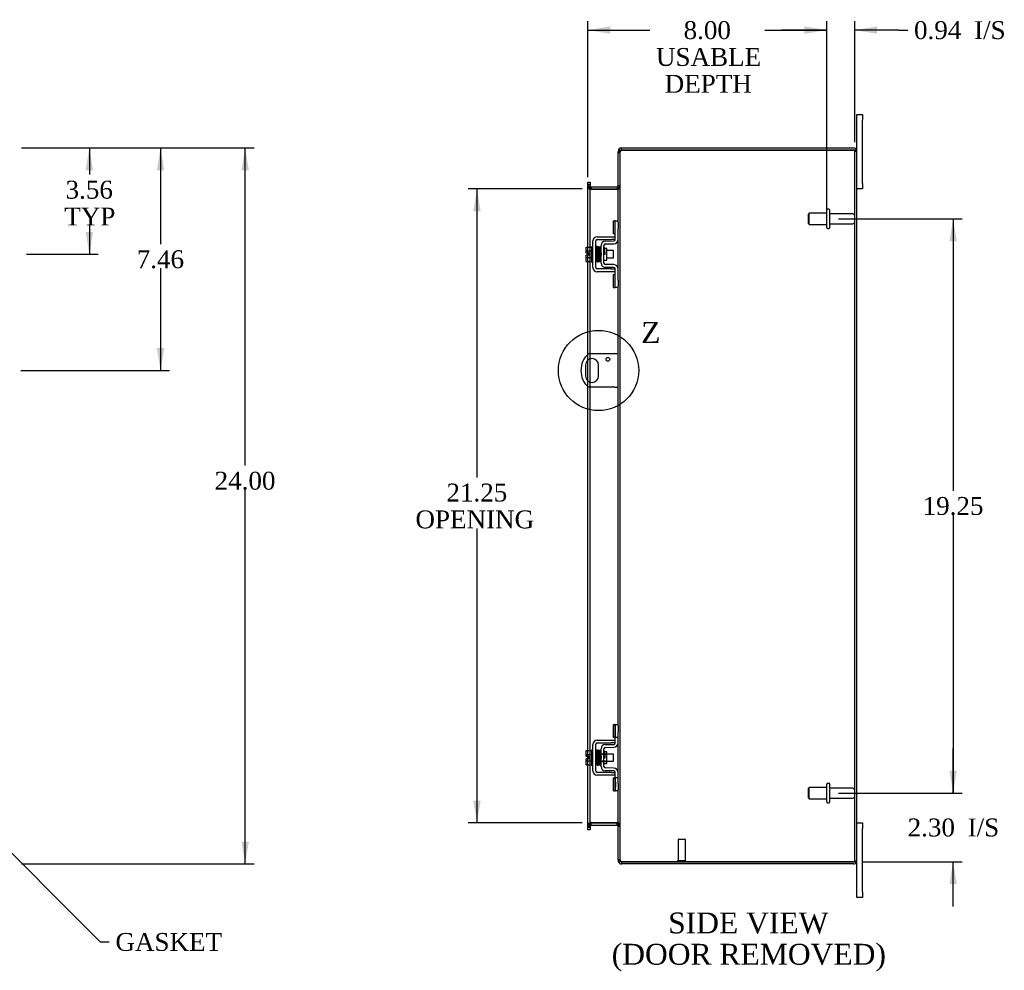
# Model space of a CAD drawing. Header units: inches. Extents: x 7 to 147, y 8 to 98.
# Tile 5 of 8: x 52 to 85, y 36 to 68. Entities that reach past the tile are written whole.
import ezdxf
from ezdxf.enums import TextEntityAlignment as Align
from ezdxf.lldxf.tags import DXFTag

# ---------------------------------------------------------------- set-up
doc = ezdxf.new("R2010")
doc.units = ezdxf.units.IN
doc.header["$MEASUREMENT"] = 0
doc.layers.get('0').update_dxf_attribs({"linetype": 'CONTINUOUS'})
for name, color, linetype in [('COM40153-1', 7, 'CONTINUOUS'), ('COM42667', 7, 'CONTINUOUS'), ('COM42780', 7, 'CONTINUOUS'), ('COM48475', 7, 'CONTINUOUS'), ('DEFAULT', 7, 'CONTINUOUS'), ('FET07710', 7, 'CONTINUOUS'), ('SCC19011', 7, 'CONTINUOUS'), ('SPR20265', 7, 'CONTINUOUS'), ('STD21878', 7, 'CONTINUOUS'), ('STD26094', 7, 'CONTINUOUS'), ('WAF25035', 7, 'CONTINUOUS')]:
    doc.layers.add(name, color=color, linetype=linetype)
doc.styles.add('SEACAD_TIMES_NEW_ROMAN', font='times.ttf')
tags = doc.linetypes.add('CENTER2', pattern=[1.125, 0.75, -0.125, 0.125, -0.125]).pattern_tags.tags
tags[10:11] = [DXFTag(74, 4), DXFTag(75, 0), DXFTag(340, '0'), DXFTag(46, 0.0), DXFTag(50, 0.0), DXFTag(44, 0.0), DXFTag(45, 0.0)]
tags[8:9] = [DXFTag(74, 4), DXFTag(75, 0), DXFTag(340, '0'), DXFTag(46, 0.0), DXFTag(50, 0.0), DXFTag(44, 0.0), DXFTag(45, 0.0)]
tags[6:7] = [DXFTag(74, 4), DXFTag(75, 0), DXFTag(340, '0'), DXFTag(46, 0.0), DXFTag(50, 0.0), DXFTag(44, 0.0), DXFTag(45, 0.0)]
tags[4:5] = [DXFTag(74, 4), DXFTag(75, 0), DXFTag(340, '0'), DXFTag(46, 0.0), DXFTag(50, 0.0), DXFTag(44, 0.0), DXFTag(45, 0.0)]

# ---------------------------------------------------------------- blocks, each defined once
blk = doc.blocks.new('SEANNOT_GROUP3')
at = {"layer": 'DEFAULT', "linetype": 'Continuous'}
blk.add_hatch(color=136, dxfattribs=at).paths.add_polyline_path([(51.607, 40.721), (50.988, 41.163), (51.43, 40.544)])
at = {"layer": 'DEFAULT', "color": 136, "linetype": 'Continuous'}
blk.add_line((55.077, 37.074), (55.377, 37.074), dxfattribs=at)
blk.add_lwpolyline([(55.077, 37.074), (50.988, 41.163)], dxfattribs=at)
at = {"layer": 'DEFAULT', "color": 136, "linetype": 'Continuous', "style": 'SEACAD_TIMES_NEW_ROMAN'}
blk.add_text('GASKET', height=0.6, dxfattribs=at).set_placement((55.587, 37.374), align=Align.TOP_LEFT)
blk = doc.blocks.new('GDIMGGROUP1')
at = {"layer": 'DEFAULT', "linetype": 'Continuous'}
for points in [[(60.061, 62.939), (59.936, 63.689), (59.811, 62.939)], [(60.061, 40.439), (59.811, 40.439), (59.936, 39.689)]]:
    blk.add_hatch(color=136, dxfattribs=at).paths.add_polyline_path(points)
at = {"layer": 'DEFAULT', "color": 136, "linetype": 'Continuous'}
for p, q in [((52.44, 63.689), (60.236, 63.689)), ((59.936, 53.045), (59.936, 63.689)), ((59.936, 39.689), (59.936, 52.235)), ((52.44, 39.689), (60.236, 39.689))]:
    blk.add_line(p, q, dxfattribs=at)
at = {"layer": 'DEFAULT', "color": 136, "linetype": 'Continuous', "style": 'SEACAD_TIMES_NEW_ROMAN'}
blk.add_text('24.00', height=0.6, dxfattribs=at).set_placement((58.912, 52.835), align=Align.TOP_LEFT)
blk = doc.blocks.new('GDIMGGROUP9')
at = {"layer": 'DEFAULT', "linetype": 'Continuous'}
for points in [[(83.791, 42.814), (83.541, 42.814), (83.666, 42.064)], [(83.791, 39.011), (83.666, 39.761), (83.541, 39.011)]]:
    blk.add_hatch(color=136, dxfattribs=at).paths.add_polyline_path(points)
at = {"layer": 'DEFAULT', "color": 136, "linetype": 'Continuous'}
for p, q in [((83.666, 42.064), (83.666, 43.564)), ((79.829, 42.064), (83.966, 42.064)), ((80.63, 39.761), (83.966, 39.761)), ((83.666, 38.261), (83.666, 39.761))]:
    blk.add_line(p, q, dxfattribs=at)
at = {"layer": 'DEFAULT', "color": 136, "linetype": 'Continuous', "style": 'SEACAD_TIMES_NEW_ROMAN'}
for s, p in [('I/S', (84.153, 41.212)), ('2.30', (82.141, 41.212))]:
    blk.add_text(s, height=0.6, dxfattribs=at).set_placement(p, align=Align.TOP_LEFT)
blk = doc.blocks.new('GDIMGGROUP10')
at = {"layer": 'DEFAULT', "linetype": 'Continuous'}
for points in [[(83.791, 60.564), (83.666, 61.314), (83.541, 60.564)], [(83.791, 42.814), (83.541, 42.814), (83.666, 42.064)]]:
    blk.add_hatch(color=136, dxfattribs=at).paths.add_polyline_path(points)
at = {"layer": 'DEFAULT', "color": 136, "linetype": 'Continuous'}
for p, q in [((79.829, 61.314), (83.966, 61.314)), ((83.666, 61.314), (83.666, 52.199)), ((83.666, 51.389), (83.666, 42.064)), ((79.829, 42.064), (83.966, 42.064))]:
    blk.add_line(p, q, dxfattribs=at)
at = {"layer": 'DEFAULT', "color": 136, "linetype": 'Continuous', "style": 'SEACAD_TIMES_NEW_ROMAN'}
blk.add_text('19.25', height=0.6, dxfattribs=at).set_placement((82.643, 51.989), align=Align.TOP_LEFT)
blk = doc.blocks.new('GDIMGGROUP16')
at = {"layer": 'DEFAULT', "linetype": 'Continuous'}
for points in [[(54.838, 62.939), (54.713, 63.689), (54.588, 62.939)], [(54.838, 60.877), (54.588, 60.877), (54.713, 60.127)]]:
    blk.add_hatch(color=136, dxfattribs=at).paths.add_polyline_path(points)
at = {"layer": 'DEFAULT', "color": 136, "linetype": 'Continuous'}
for p, q in [((52.44, 63.689), (55.013, 63.689)), ((54.713, 63.689), (54.713, 62.8)), ((54.713, 61.09), (54.713, 60.127)), ((52.608, 60.127), (55.013, 60.127))]:
    blk.add_line(p, q, dxfattribs=at)
at = {"layer": 'DEFAULT', "color": 136, "linetype": 'Continuous', "style": 'SEACAD_TIMES_NEW_ROMAN'}
for s, p in [('3.56', (53.916, 62.59)), ('TYP', (53.874, 61.69))]:
    blk.add_text(s, height=0.6, dxfattribs=at).set_placement(p, align=Align.TOP_LEFT)
blk = doc.blocks.new('GDIMGGROUP17')
at = {"layer": 'DEFAULT', "linetype": 'Continuous'}
for points in [[(57.223, 62.939), (57.098, 63.689), (56.973, 62.939)], [(57.223, 56.979), (56.973, 56.979), (57.098, 56.229)]]:
    blk.add_hatch(color=136, dxfattribs=at).paths.add_polyline_path(points)
at = {"layer": 'DEFAULT', "color": 136, "linetype": 'Continuous'}
for p, q in [((52.44, 63.689), (57.398, 63.689)), ((57.098, 63.689), (57.098, 60.469)), ((57.098, 59.659), (57.098, 56.229)), ((52.418, 56.229), (57.398, 56.229))]:
    blk.add_line(p, q, dxfattribs=at)
at = {"layer": 'DEFAULT', "color": 136, "linetype": 'Continuous', "style": 'SEACAD_TIMES_NEW_ROMAN'}
blk.add_text('7.46', height=0.6, dxfattribs=at).set_placement((56.301, 60.259), align=Align.TOP_LEFT)
blk = doc.blocks.new('GDIMGGROUP19')
at = {"layer": 'DEFAULT', "linetype": 'Continuous'}
for points in [[(67.58, 61.564), (67.83, 61.564), (67.705, 62.314)], [(67.58, 41.814), (67.705, 41.064), (67.83, 41.814)]]:
    blk.add_hatch(color=136, dxfattribs=at).paths.add_polyline_path(points)
at = {"layer": 'DEFAULT', "color": 136, "linetype": 'Continuous'}
for p, q in [((71.233, 62.314), (67.405, 62.314)), ((67.705, 62.314), (67.705, 52.648)), ((67.705, 50.938), (67.705, 41.064)), ((71.233, 41.064), (67.405, 41.064))]:
    blk.add_line(p, q, dxfattribs=at)
at = {"layer": 'DEFAULT', "color": 136, "linetype": 'Continuous', "style": 'SEACAD_TIMES_NEW_ROMAN'}
for s, p in [('21.25', (66.682, 52.438)), ('OPENING ', (65.644, 51.538))]:
    blk.add_text(s, height=0.6, dxfattribs=at).set_placement(p, align=Align.TOP_LEFT)
blk = doc.blocks.new('GDIMGGROUP23')
at = {"layer": 'DEFAULT', "linetype": 'Continuous'}
for points in [[(72.175, 67.764), (71.425, 67.639), (72.175, 67.514)], [(78.679, 67.764), (78.679, 67.514), (79.429, 67.639)]]:
    blk.add_hatch(color=136, dxfattribs=at).paths.add_polyline_path(points)
at = {"layer": 'DEFAULT', "color": 136, "linetype": 'Continuous'}
for p, q in [((71.425, 62.715), (71.425, 67.939)), ((79.429, 61.614), (79.429, 67.939)), ((71.425, 67.639), (73.496, 67.639)), ((77.357, 67.639), (79.429, 67.639))]:
    blk.add_line(p, q, dxfattribs=at)
at = {"layer": 'DEFAULT', "color": 136, "linetype": 'Continuous', "style": 'SEACAD_TIMES_NEW_ROMAN'}
for s, p in [('8.00', (74.631, 67.939)), ('USABLE', (73.706, 67.039)), ('DEPTH', (73.998, 66.139))]:
    blk.add_text(s, height=0.6, dxfattribs=at).set_placement(p, align=Align.TOP_LEFT)
blk = doc.blocks.new('GDIMGGROUP26')
at = {"layer": 'DEFAULT', "linetype": 'Continuous'}
for points in [[(78.679, 67.764), (78.679, 67.514), (79.429, 67.639)], [(81.116, 67.764), (80.366, 67.639), (81.116, 67.514)]]:
    blk.add_hatch(color=136, dxfattribs=at).paths.add_polyline_path(points)
at = {"layer": 'DEFAULT', "color": 136, "linetype": 'Continuous'}
for p, q in [((79.429, 61.909), (79.429, 67.939)), ((80.366, 63.881), (80.366, 67.939)), ((79.429, 67.639), (77.929, 67.639)), ((81.845, 67.639), (80.366, 67.639)), ((81.845, 67.639), (82.145, 67.639))]:
    blk.add_line(p, q, dxfattribs=at)
at = {"layer": 'DEFAULT', "color": 136, "linetype": 'Continuous', "style": 'SEACAD_TIMES_NEW_ROMAN'}
for s, p in [('I/S', (84.368, 67.939)), ('0.94', (82.355, 67.939))]:
    blk.add_text(s, height=0.6, dxfattribs=at).set_placement(p, align=Align.TOP_LEFT)
blk = doc.blocks.new('SE1')
at = {"color": 136, "linetype": 'Continuous', "style": 'SEACAD_TIMES_NEW_ROMAN'}
blk.add_text('Z', height=0.7, dxfattribs=at).set_placement((73.211, 57.856), align=Align.TOP_LEFT)
blk = doc.blocks.new('SE')
at = {"layer": 'DEFAULT', "color": 7, "linetype": 'CENTER2'}
blk.add_circle((71.781, 56.229), 1.345, dxfattribs=at)
at = {"layer": 'DEFAULT'}
blk.add_blockref('SE1', (0, 0), dxfattribs=at)

msp = doc.modelspace()

# ---------------------------------------------------------------- linework, layer by layer
at = {"layer": 'COM40153-1', "color": 7}
for p, q in [((72.33, 56.791), (71.442, 56.791)), ((72.438, 56.791), (72.33, 56.791)), ((71.344, 56.41), (71.344, 56.047)), ((71.781, 56.047), (71.781, 56.41)), ((72.33, 55.666), (71.442, 55.666)), ((72.33, 55.666), (72.438, 55.666))]:
    msp.add_line(p, q, dxfattribs=at)
msp.add_circle((72.094, 56.604), 0.0625, dxfattribs=at)
for centre, radius, start, end in [((71.938, 56.229), 0.75, 131.4096, 228.5904), ((71.563, 56.41), 0.218, 0, 180), ((71.563, 56.047), 0.218, 180, 0)]:
    msp.add_arc(centre, radius, start, end, dxfattribs=at)
at = {"layer": 'COM42667', "color": 7}
for p, q in [((71.592, 59.681), (71.592, 60.572)), ((71.687, 59.681), (71.687, 60.572)), ((71.735, 60.715), (72.218, 60.715)), ((71.735, 60.62), (72.218, 60.62)), ((72.218, 60.715), (72.343, 60.715)), ((72.343, 60.62), (72.218, 60.62)), ((72.218, 59.633), (71.735, 59.633)), ((72.218, 59.538), (71.735, 59.538)), ((72.218, 59.633), (72.343, 59.633)), ((72.343, 59.538), (72.218, 59.538)), ((71.592, 42.805), (71.592, 43.696)), ((71.687, 42.805), (71.687, 43.696)), ((71.735, 43.839), (72.218, 43.839)), ((71.735, 43.744), (72.218, 43.744)), ((72.218, 43.839), (72.343, 43.839)), ((72.343, 43.744), (72.218, 43.744)), ((72.218, 42.757), (71.735, 42.757)), ((72.218, 42.662), (71.735, 42.662)), ((72.218, 42.757), (72.343, 42.757)), ((72.343, 42.662), (72.218, 42.662))]:
    msp.add_line(p, q, dxfattribs=at)
for centre, radius, start, end in [((71.735, 60.572), 0.143, 90, 180), ((71.735, 60.572), 0.048, 90, 180), ((71.735, 59.681), 0.143, 180, 270), ((71.735, 59.681), 0.048, 180, 270), ((71.735, 43.696), 0.143, 90, 180), ((71.735, 43.696), 0.048, 90, 180), ((71.735, 42.805), 0.143, 180, 270), ((71.735, 42.805), 0.048, 180, 270)]:
    msp.add_arc(centre, radius, start, end, dxfattribs=at)
at = {"layer": 'COM42780', "color": 7}
for p, q in [((72.278, 60.805), (72.278, 61.242)), ((72.278, 61.242), (72.329, 61.242)), ((72.343, 61.242), (72.329, 61.242)), ((72.343, 60.992), (72.343, 61.242)), ((72.343, 61.242), (72.438, 61.242)), ((72.438, 61.195), (72.438, 60.992)), ((72.329, 60.805), (72.278, 60.805)), ((72.329, 60.805), (72.343, 60.805)), ((72.343, 60.62), (72.343, 60.992)), ((72.438, 60.62), (72.438, 60.992)), ((71.866, 59.83), (71.866, 60.424)), ((71.961, 59.83), (71.961, 60.424)), ((72.006, 60.567), (72.296, 60.572)), ((72.008, 60.472), (72.297, 60.477)), ((72.056, 60.322), (71.989, 60.322)), ((72.056, 59.932), (72.056, 60.322)), ((71.961, 59.932), (72.056, 59.932)), ((72.297, 59.777), (72.008, 59.782)), ((72.296, 59.682), (72.006, 59.687)), ((72.278, 59.011), (72.278, 59.448)), ((72.278, 59.448), (72.329, 59.448)), ((72.343, 59.448), (72.329, 59.448)), ((72.343, 59.261), (72.343, 59.634)), ((72.438, 59.261), (72.438, 59.634)), ((72.343, 59.011), (72.343, 59.261)), ((72.438, 59.261), (72.438, 59.058)), ((72.278, 59.011), (72.329, 59.011)), ((72.329, 59.011), (72.343, 59.011)), ((72.438, 59.011), (72.343, 59.011)), ((72.278, 43.929), (72.278, 44.366)), ((72.278, 44.366), (72.329, 44.366)), ((72.343, 44.366), (72.329, 44.366)), ((72.343, 44.116), (72.343, 44.366)), ((72.343, 44.366), (72.438, 44.366)), ((72.345, 43.929), (72.345, 44.366)), ((72.438, 44.319), (72.438, 44.116)), ((72.329, 43.929), (72.278, 43.929)), ((72.329, 43.929), (72.343, 43.929)), ((72.343, 43.744), (72.343, 44.116)), ((72.438, 43.929), (72.343, 43.929)), ((72.438, 43.744), (72.438, 44.116)), ((72.006, 43.691), (72.296, 43.696)), ((72.008, 43.596), (72.297, 43.601)), ((71.866, 42.954), (71.866, 43.548)), ((71.866, 43.376), (72.056, 43.376)), ((72.056, 43.357), (71.866, 43.357)), ((71.961, 42.954), (71.961, 43.548)), ((71.989, 43.446), (71.961, 43.446)), ((72.056, 43.446), (71.989, 43.446)), ((72.056, 43.056), (72.056, 43.446)), ((71.866, 43.144), (72.056, 43.144)), ((71.866, 43.126), (72.056, 43.126)), ((71.961, 43.056), (72.056, 43.056)), ((72.297, 42.901), (72.008, 42.906)), ((72.296, 42.806), (72.006, 42.811)), ((72.343, 42.385), (72.343, 42.758)), ((72.438, 42.385), (72.438, 42.758)), ((72.278, 42.135), (72.278, 42.572)), ((72.278, 42.572), (72.329, 42.572)), ((72.343, 42.572), (72.329, 42.572)), ((72.438, 42.572), (72.343, 42.572)), ((72.344, 42.441), (72.343, 42.441)), ((72.344, 42.41), (72.343, 42.41)), ((72.343, 42.135), (72.343, 42.385)), ((72.344, 42.331), (72.343, 42.331)), ((72.344, 42.326), (72.343, 42.326)), ((72.344, 42.301), (72.343, 42.301)), ((72.344, 42.267), (72.343, 42.267)), ((72.344, 42.441), (72.344, 42.326)), ((72.344, 42.326), (72.344, 42.301)), ((72.344, 42.301), (72.344, 42.267)), ((72.345, 42.135), (72.345, 42.572)), ((72.438, 42.385), (72.438, 42.182)), ((72.278, 42.135), (72.329, 42.135)), ((72.329, 42.135), (72.343, 42.135)), ((72.438, 42.135), (72.343, 42.135))]:
    msp.add_line(p, q, dxfattribs=at)
for centre, radius, start, end in [((72.009, 60.424), 0.143, 91, 180), ((72.009, 60.424), 0.048, 91, 180), ((72.295, 60.62), 0.048, 271, 0), ((72.295, 60.62), 0.143, 271, 0), ((72.009, 59.83), 0.143, 180, 269), ((72.009, 59.83), 0.048, 180, 269), ((72.295, 59.634), 0.143, 0, 89), ((72.295, 59.634), 0.048, 0, 89), ((72.009, 43.548), 0.143, 91, 180), ((72.009, 43.548), 0.048, 91, 180), ((72.295, 43.744), 0.048, 271, 0), ((72.295, 43.744), 0.143, 271, 0), ((72.009, 42.954), 0.143, 180, 269), ((72.009, 42.954), 0.048, 180, 269), ((72.295, 42.758), 0.048, 0, 89), ((72.295, 42.758), 0.143, 0, 89)]:
    msp.add_arc(centre, radius, start, end, dxfattribs=at)
at = {"layer": 'COM48475', "color": 7}
for p, q in [((72.462, 63.581), (72.438, 63.581)), ((72.438, 63.581), (72.438, 63.556)), ((72.438, 63.556), (72.438, 63.555)), ((72.438, 63.556), (72.51, 63.556)), ((72.51, 63.555), (72.438, 63.555)), ((72.438, 61.195), (72.438, 63.555)), ((72.438, 63.538), (72.51, 63.538)), ((72.51, 63.581), (72.462, 63.581)), ((72.51, 63.581), (72.51, 63.556)), ((72.51, 63.556), (72.51, 63.555)), ((72.51, 39.822), (72.51, 63.555)), ((72.546, 63.617), (72.546, 63.689)), ((72.546, 63.689), (80.33, 63.689)), ((72.546, 63.617), (80.33, 63.617)), ((80.33, 63.617), (72.546, 63.617)), ((80.432, 63.617), (80.33, 63.617)), ((80.33, 63.617), (80.432, 63.617)), ((80.366, 39.797), (80.366, 63.581)), ((80.366, 63.581), (80.438, 63.581)), ((80.438, 39.797), (80.438, 63.581)), ((71.425, 62.544), (71.497, 62.544)), ((71.425, 62.468), (71.425, 62.544)), ((71.425, 62.468), (71.425, 62.46)), ((71.425, 62.415), (71.425, 62.46)), ((71.497, 62.46), (71.425, 62.46)), ((71.425, 62.422), (71.497, 62.422)), ((71.425, 60.368), (71.425, 62.415)), ((71.425, 62.404), (71.497, 62.404)), ((71.497, 62.544), (71.497, 62.468)), ((71.497, 62.468), (71.497, 62.46)), ((71.497, 62.46), (71.497, 62.415)), ((71.497, 60.368), (71.497, 62.415)), ((71.533, 62.386), (71.533, 62.314)), ((71.533, 62.386), (72.402, 62.386)), ((72.402, 62.386), (72.402, 62.314)), ((72.51, 62.422), (72.438, 62.422)), ((72.51, 62.404), (72.438, 62.404)), ((71.533, 62.314), (72.402, 62.314)), ((72.402, 62.3), (71.533, 62.3)), ((72.438, 59.634), (72.438, 60.62)), ((71.425, 60.161), (71.425, 60.368)), ((71.425, 60.093), (71.425, 60.161)), ((71.425, 59.886), (71.425, 60.093)), ((71.497, 59.886), (71.497, 60.368)), ((71.425, 56.776), (71.425, 59.886)), ((71.497, 56.791), (71.497, 59.886)), ((72.438, 44.319), (72.438, 59.058)), ((71.425, 56.58), (71.425, 56.776)), ((71.497, 56.618), (71.497, 56.791)), ((71.425, 55.878), (71.425, 56.58)), ((71.497, 55.839), (71.497, 56.618)), ((71.425, 55.682), (71.425, 55.878)), ((71.497, 55.666), (71.497, 55.839)), ((71.425, 43.492), (71.425, 55.682)), ((71.497, 43.492), (71.497, 55.666)), ((72.438, 42.758), (72.438, 43.744)), ((71.425, 43.285), (71.425, 43.492)), ((71.425, 43.217), (71.425, 43.285)), ((71.497, 43.01), (71.497, 43.492)), ((71.425, 43.01), (71.425, 43.217)), ((71.425, 40.962), (71.425, 43.01)), ((71.497, 40.962), (71.497, 43.01)), ((72.438, 39.822), (72.438, 42.182)), ((71.425, 40.974), (71.497, 40.974)), ((71.425, 40.917), (71.425, 40.962)), ((71.497, 40.956), (71.425, 40.956)), ((71.497, 40.962), (71.497, 40.917)), ((71.533, 41.077), (72.402, 41.077)), ((71.533, 40.992), (71.533, 41.064)), ((71.533, 41.064), (72.402, 41.064)), ((71.533, 40.992), (72.402, 40.992)), ((72.402, 40.992), (72.402, 41.064)), ((72.51, 40.974), (72.438, 40.974)), ((72.438, 40.956), (72.51, 40.956)), ((71.425, 40.91), (71.425, 40.917)), ((71.425, 40.917), (71.497, 40.917)), ((71.425, 40.834), (71.425, 40.91)), ((71.497, 40.834), (71.425, 40.834)), ((71.497, 40.91), (71.497, 40.917)), ((71.497, 40.91), (71.497, 40.834)), ((72.438, 39.839), (72.51, 39.839)), ((72.438, 39.822), (72.438, 39.821)), ((72.51, 39.822), (72.438, 39.822)), ((72.438, 39.821), (72.51, 39.821)), ((72.438, 39.821), (72.438, 39.797)), ((72.462, 39.797), (72.438, 39.797)), ((72.51, 39.797), (72.462, 39.797)), ((72.51, 39.822), (72.51, 39.821)), ((72.51, 39.821), (72.51, 39.797)), ((72.546, 39.761), (80.33, 39.761)), ((80.33, 39.761), (72.546, 39.761)), ((72.546, 39.761), (72.546, 39.689)), ((80.33, 39.689), (72.546, 39.689)), ((80.33, 39.761), (80.432, 39.761)), ((80.432, 39.761), (80.33, 39.761)), ((80.366, 39.797), (80.438, 39.797))]:
    msp.add_line(p, q, dxfattribs=at)
for centre, radius, start, end in [((72.546, 63.581), 0.108, 90, 180), ((72.546, 63.581), 0.036, 128.7236, 180), ((72.546, 63.581), 0.036, 90, 128.7236), ((80.33, 63.581), 0.108, 19.4712, 90), ((80.33, 63.581), 0.036, 0, 90), ((80.33, 63.581), 0.108, 0, 19.4712), ((71.533, 62.422), 0.108, 180, 259.6031), ((71.531, 62.406), 0.106, 181.2987, 271.2013), ((71.533, 62.422), 0.036, 180, 270), ((72.402, 62.422), 0.036, 270, 0), ((72.404, 62.406), 0.106, 268.8065, 358.6935), ((72.402, 62.422), 0.108, 280.3994, 0), ((71.533, 62.422), 0.108, 259.6031, 270), ((72.402, 62.422), 0.108, 270, 280.3994), ((71.531, 40.971), 0.106, 88.8065, 178.6935), ((71.533, 40.956), 0.108, 100.3965, 180), ((71.533, 40.956), 0.036, 90, 180), ((71.533, 40.956), 0.108, 90, 100.3965), ((72.404, 40.971), 0.106, 1.2987, 91.2013), ((72.402, 40.956), 0.108, 79.6015, 90), ((72.402, 40.956), 0.036, 0, 90), ((72.402, 40.956), 0.108, 0, 79.6015), ((72.546, 39.797), 0.108, 180, 270), ((72.546, 39.797), 0.036, 180, 231.2764), ((72.546, 39.797), 0.036, 231.2764, 270), ((80.33, 39.797), 0.036, 270, 0), ((80.33, 39.797), 0.108, 270, 340.5288), ((80.33, 39.797), 0.108, 340.5288, 0)]:
    msp.add_arc(centre, radius, start, end, dxfattribs=at)
for centre, major_axis, start_param, end_param in [((80.33, 63.581), (-0.036, 0), 3.141593, 4.712389), ((80.33, 63.581), (-0.108, 0), 3.141593, 3.48143), ((80.33, 39.797), (-0.036, 0), 1.570796, 3.141593), ((80.33, 39.797), (-0.108, 0), 2.801756, 3.141593)]:
    msp.add_ellipse(centre, major_axis=major_axis, ratio=0.997813, start_param=start_param, end_param=end_param, dxfattribs=at)
for points, knots in [([(72.546, 63.617), (72.532, 63.611), (72.517, 63.606), (72.491, 63.596), (72.479, 63.591), (72.459, 63.581), (72.451, 63.575), (72.441, 63.565), (72.438, 63.56), (72.438, 63.555)], [0, 0, 0, 0, 0.25, 0.25, 0.5, 0.5, 0.75, 0.75, 1, 1, 1, 1]), ([(72.546, 63.617), (72.541, 63.611), (72.536, 63.606), (72.528, 63.596), (72.524, 63.591), (72.517, 63.581), (72.514, 63.575), (72.511, 63.565), (72.51, 63.56), (72.51, 63.555)], [0, 0, 0, 0, 0.25, 0.25, 0.5, 0.5, 0.75, 0.75, 1, 1, 1, 1]), ([(71.497, 62.404), (71.497, 62.393), (71.497, 62.383), (71.5, 62.362), (71.501, 62.352), (71.505, 62.338), (71.506, 62.333), (71.51, 62.324), (71.512, 62.319), (71.516, 62.311), (71.519, 62.308), (71.524, 62.303), (71.526, 62.302), (71.529, 62.301), (71.531, 62.3), (71.533, 62.3)], [0, 0, 0, 0, 0.25, 0.25, 0.5, 0.5, 0.625, 0.625, 0.75, 0.75, 0.875, 0.875, 0.9375, 0.9375, 1, 1, 1, 1]), ([(72.402, 62.3), (72.404, 62.3), (72.405, 62.301), (72.409, 62.302), (72.411, 62.303), (72.415, 62.308), (72.418, 62.311), (72.423, 62.319), (72.425, 62.324), (72.428, 62.333), (72.43, 62.338), (72.433, 62.352), (72.435, 62.362), (72.437, 62.383), (72.438, 62.393), (72.438, 62.404)], [0, 0, 0, 0, 0.0625, 0.0625, 0.125, 0.125, 0.25, 0.25, 0.375, 0.375, 0.5, 0.5, 0.75, 0.75, 1, 1, 1, 1]), ([(71.533, 41.077), (71.531, 41.077), (71.529, 41.077), (71.526, 41.075), (71.524, 41.074), (71.519, 41.07), (71.516, 41.066), (71.512, 41.058), (71.51, 41.054), (71.506, 41.044), (71.505, 41.04), (71.501, 41.025), (71.5, 41.015), (71.497, 40.994), (71.497, 40.984), (71.497, 40.974)], [0, 0, 0, 0, 0.0625, 0.0625, 0.125, 0.125, 0.25, 0.25, 0.375, 0.375, 0.5, 0.5, 0.75, 0.75, 1, 1, 1, 1]), ([(72.438, 40.974), (72.438, 40.984), (72.437, 40.994), (72.435, 41.015), (72.433, 41.025), (72.43, 41.04), (72.428, 41.044), (72.425, 41.054), (72.423, 41.058), (72.418, 41.066), (72.415, 41.07), (72.411, 41.074), (72.409, 41.075), (72.405, 41.077), (72.404, 41.077), (72.402, 41.077)], [0, 0, 0, 0, 0.25, 0.25, 0.5, 0.5, 0.625, 0.625, 0.75, 0.75, 0.875, 0.875, 0.9375, 0.9375, 1, 1, 1, 1]), ([(72.438, 39.822), (72.438, 39.817), (72.441, 39.812), (72.451, 39.802), (72.459, 39.797), (72.479, 39.786), (72.491, 39.781), (72.517, 39.771), (72.532, 39.766), (72.546, 39.761)], [0, 0, 0, 0, 0.25, 0.25, 0.5, 0.5, 0.75, 0.75, 1, 1, 1, 1]), ([(72.51, 39.822), (72.51, 39.817), (72.511, 39.812), (72.514, 39.802), (72.517, 39.797), (72.524, 39.786), (72.528, 39.781), (72.536, 39.771), (72.541, 39.766), (72.546, 39.761)], [0, 0, 0, 0, 0.25, 0.25, 0.5, 0.5, 0.75, 0.75, 1, 1, 1, 1])]:
    msp.add_open_spline(points, degree=3, knots=knots, dxfattribs=at)
at = {"layer": 'FET07710', "color": 7}
for p, q in [((80.438, 64.626), (80.438, 64.814)), ((80.438, 64.814), (80.625, 64.814)), ((80.625, 64.814), (80.625, 64.626)), ((80.438, 63.581), (80.438, 64.626)), ((80.625, 62.501), (80.625, 64.626)), ((80.625, 62.501), (80.625, 62.314)), ((80.625, 62.314), (80.438, 62.314)), ((80.438, 41.064), (80.625, 41.064)), ((80.625, 41.064), (80.625, 40.876)), ((80.625, 38.751), (80.625, 40.876)), ((80.438, 38.751), (80.438, 39.797)), ((80.438, 38.564), (80.438, 38.751)), ((80.625, 38.751), (80.625, 38.564)), ((80.625, 38.564), (80.438, 38.564))]:
    msp.add_line(p, q, dxfattribs=at)
at = {"layer": 'SCC19011', "color": 7}
for p, q in [((71.366, 60.368), (71.547, 60.368)), ((71.366, 60.236), (71.366, 60.368)), ((71.366, 60.236), (71.547, 60.236)), ((71.366, 60.161), (71.366, 60.236)), ((71.461, 60.161), (71.366, 60.161)), ((71.366, 60.018), (71.366, 60.093)), ((71.461, 60.093), (71.366, 60.093)), ((71.461, 60.093), (71.461, 60.161)), ((71.71, 60.249), (71.687, 60.249)), ((71.76, 60.249), (71.745, 60.249)), ((71.81, 60.249), (71.795, 60.249)), ((71.86, 60.249), (71.845, 60.249)), ((72.279, 60.249), (72.056, 60.249)), ((72.279, 60.005), (72.279, 60.249)), ((71.366, 60.018), (71.547, 60.018)), ((71.366, 59.886), (71.366, 60.018)), ((71.366, 59.886), (71.547, 59.886)), ((71.687, 60.005), (71.719, 60.005)), ((71.754, 60.005), (71.769, 60.005)), ((71.804, 60.005), (71.819, 60.005)), ((71.854, 60.005), (71.866, 60.005)), ((72.056, 60.005), (72.279, 60.005)), ((71.366, 43.492), (71.547, 43.492)), ((71.366, 43.36), (71.366, 43.492)), ((71.366, 43.36), (71.547, 43.36)), ((71.366, 43.285), (71.366, 43.36)), ((71.461, 43.285), (71.366, 43.285)), ((71.461, 43.217), (71.461, 43.285)), ((71.71, 43.373), (71.687, 43.373)), ((71.76, 43.373), (71.745, 43.373)), ((71.81, 43.373), (71.795, 43.373)), ((71.86, 43.373), (71.845, 43.373)), ((72.279, 43.373), (72.056, 43.373)), ((72.279, 43.129), (72.279, 43.373)), ((71.366, 43.142), (71.366, 43.217)), ((71.461, 43.217), (71.366, 43.217)), ((71.366, 43.142), (71.547, 43.142)), ((71.366, 43.01), (71.366, 43.142)), ((71.366, 43.01), (71.547, 43.01)), ((71.687, 43.129), (71.719, 43.129)), ((71.754, 43.129), (71.769, 43.129)), ((71.804, 43.129), (71.819, 43.129)), ((71.854, 43.129), (71.866, 43.129)), ((72.056, 43.129), (72.279, 43.129))]:
    msp.add_line(p, q, dxfattribs=at)
at = {"layer": 'SPR20265', "color": 7}
for p, q in [((71.965, 60.127), (72, 60.127)), ((71.965, 43.251), (72, 43.251))]:
    msp.add_line(p, q, dxfattribs=at)
for centre, radius, start, end in [((76.668, 59.948), 4.985, 175.1825, 176.5376), ((71.82, 60.351), 0.0181, 0.2962, 180.6354), ((76.638, 59.949), 4.919, 179.5796, 179.9446), ((76.668, 43.072), 4.985, 175.1825, 176.5376), ((71.82, 43.475), 0.0181, 0.2962, 180.6354), ((76.638, 43.073), 4.919, 179.5796, 179.9446)]:
    msp.add_arc(centre, radius, start, end, dxfattribs=at)
for centre in [(71.701, 59.954), (71.701, 43.078)]:
    msp.add_ellipse(centre, major_axis=(-0.0175, 0), ratio=0.707107, start_param=0.666946, end_param=5.616239, dxfattribs=at)
for points, knots in [([(71.737, 60.367), (71.737, 60.368), (71.737, 60.37), (71.736, 60.372), (71.735, 60.375), (71.734, 60.378), (71.731, 60.38), (71.729, 60.382), (71.726, 60.384), (71.721, 60.385), (71.715, 60.384), (71.708, 60.38), (71.702, 60.372), (71.701, 60.366), (71.701, 60.363)], [0, 0, 0, 0, 0.03948, 0.078027, 0.11705, 0.157795, 0.20119, 0.247813, 0.297965, 0.351797, 0.472995, 0.624898, 0.803476, 1, 1, 1, 1]), ([(71.702, 60.364), (71.703, 60.364), (71.704, 60.362), (71.706, 60.344), (71.708, 60.309), (71.71, 60.268), (71.711, 60.227), (71.713, 60.188), (71.714, 60.156), (71.715, 60.128), (71.716, 60.102), (71.717, 60.072), (71.718, 60.037), (71.719, 59.997), (71.721, 59.957), (71.723, 59.92), (71.725, 59.893), (71.727, 59.889), (71.727, 59.888)], [0.0402294, 0.0402294, 0.0402294, 0.0402294, 0.0962651, 0.1836152, 0.2619538, 0.3312786, 0.3915016, 0.442594, 0.4845239, 0.5172899, 0.5463931, 0.5841023, 0.6308517, 0.6866387, 0.7514677, 0.8253147, 0.9081399, 0.9951321, 0.9951321, 0.9951321, 0.9951321]), ([(71.762, 59.892), (71.761, 59.893), (71.76, 59.896), (71.758, 59.922), (71.756, 59.958), (71.754, 59.998), (71.753, 60.037), (71.752, 60.073), (71.751, 60.102), (71.75, 60.128), (71.749, 60.156), (71.748, 60.188), (71.746, 60.227), (71.745, 60.269), (71.743, 60.311), (71.741, 60.347), (71.739, 60.368), (71.737, 60.37), (71.737, 60.37)], [0.007956, 0.007956, 0.007956, 0.007956, 0.0902869, 0.171964, 0.2449933, 0.3092617, 0.364675, 0.4111808, 0.4487353, 0.4777397, 0.5104186, 0.5522907, 0.6034131, 0.6638342, 0.7336337, 0.8128446, 0.9016052, 0.9648764, 0.9648764, 0.9648764, 0.9648764]), ([(71.752, 60.363), (71.751, 60.36), (71.749, 60.347), (71.747, 60.314), (71.746, 60.284), (71.745, 60.268), (71.745, 60.266)], [0.0980811, 0.0980811, 0.0980811, 0.0980811, 0.1865995, 0.265558, 0.3350739, 0.3442741, 0.3442741, 0.3442741, 0.3442741]), ([(71.789, 60.352), (71.789, 60.357), (71.788, 60.364), (71.781, 60.373), (71.775, 60.376), (71.771, 60.377), (71.767, 60.376), (71.763, 60.375), (71.76, 60.373), (71.757, 60.371), (71.755, 60.367), (71.753, 60.363), (71.753, 60.36), (71.753, 60.359)], [0, 0, 0, 0, 0.337377, 0.476585, 0.593946, 0.643993, 0.690857, 0.738213, 0.787078, 0.837877, 0.890521, 0.944659, 1, 1, 1, 1]), ([(71.754, 60.354), (71.755, 60.347), (71.756, 60.333), (71.759, 60.284), (71.762, 60.219), (71.764, 60.141), (71.767, 60.073), (71.768, 60.022), (71.77, 59.987), (71.771, 59.956), (71.773, 59.93), (71.774, 59.91), (71.775, 59.904), (71.776, 59.9)], [0, 0, 0, 0, 0.114294, 0.231558, 0.351881, 0.475184, 0.601502, 0.666038, 0.73132, 0.797347, 0.864154, 0.931706, 1, 1, 1, 1]), ([(71.811, 59.902), (71.81, 59.909), (71.808, 59.921), (71.806, 59.968), (71.803, 60.032), (71.8, 60.11), (71.798, 60.177), (71.796, 60.229), (71.795, 60.265), (71.793, 60.297), (71.792, 60.324), (71.79, 60.345), (71.789, 60.352), (71.789, 60.356)], [0, 0, 0, 0, 0.112746, 0.228925, 0.348457, 0.471495, 0.597916, 0.662714, 0.728399, 0.794948, 0.862394, 0.930748, 1, 1, 1, 1]), ([(71.802, 60.354), (71.801, 60.351), (71.8, 60.347), (71.798, 60.318), (71.796, 60.288), (71.795, 60.268), (71.795, 60.262)], [0, 0, 0, 0, 0.0919668, 0.1748964, 0.2488402, 0.2783531, 0.2783531, 0.2783531, 0.2783531]), ([(71.802, 60.35), (71.803, 60.348), (71.805, 60.345), (71.807, 60.319), (71.809, 60.284), (71.81, 60.246), (71.812, 60.209), (71.813, 60.176), (71.814, 60.148), (71.815, 60.123), (71.816, 60.098), (71.817, 60.067), (71.818, 60.032), (71.82, 59.993), (71.822, 59.954), (71.824, 59.922), (71.826, 59.903), (71.827, 59.902), (71.828, 59.902)], [0.0030122, 0.0030122, 0.0030122, 0.0030122, 0.091022, 0.173244, 0.246649, 0.3111806, 0.366841, 0.4136386, 0.4515377, 0.480786, 0.5130298, 0.5545547, 0.6053918, 0.6655607, 0.7350558, 0.813926, 0.9022499, 0.9590084, 0.9590084, 0.9590084, 0.9590084]), ([(71.862, 59.91), (71.861, 59.91), (71.86, 59.91), (71.859, 59.926), (71.857, 59.957), (71.855, 59.994), (71.853, 60.032), (71.852, 60.068), (71.851, 60.098), (71.85, 60.123), (71.849, 60.148), (71.848, 60.176), (71.847, 60.209), (71.845, 60.247), (71.844, 60.285), (71.842, 60.321), (71.839, 60.348), (71.838, 60.352), (71.837, 60.354)], [0.0480093, 0.0480093, 0.0480093, 0.0480093, 0.0949166, 0.1813907, 0.2591689, 0.3281055, 0.3880809, 0.4389475, 0.4806068, 0.513005, 0.5424172, 0.5805587, 0.6277127, 0.6838883, 0.749147, 0.8235602, 0.9071555, 1, 1, 1, 1]), ([(71.866, 60.361), (71.864, 60.361), (71.86, 60.359), (71.855, 60.354), (71.852, 60.347), (71.85, 60.336), (71.848, 60.311), (71.846, 60.281), (71.845, 60.26), (71.845, 60.257)], [0.5124949, 0.5124949, 0.5124949, 0.5124949, 0.5179414, 0.5252825, 0.5427797, 0.5635197, 0.6073984, 0.6548465, 0.6651182, 0.6651182, 0.6651182, 0.6651182]), ([(71.856, 60.33), (71.855, 60.33), (71.855, 60.329), (71.856, 60.319), (71.858, 60.294), (71.86, 60.255), (71.861, 60.213), (71.863, 60.173), (71.864, 60.134), (71.865, 60.109), (71.866, 60.1)], [0.5353084, 0.5353084, 0.5353084, 0.5353084, 0.5442341, 0.5647196, 0.6085363, 0.6562102, 0.6837797, 0.7157656, 0.752175, 0.7726485, 0.7726485, 0.7726485, 0.7726485]), ([(71.987, 60.329), (71.987, 60.33), (71.987, 60.333), (71.986, 60.337), (71.983, 60.34), (71.98, 60.343), (71.977, 60.345), (71.972, 60.346), (71.966, 60.346), (71.962, 60.344), (71.961, 60.343)], [0, 0, 0, 0, 0.0589773, 0.1211115, 0.1849679, 0.2490189, 0.31194, 0.3728411, 0.4898099, 0.5959107, 0.5959107, 0.5959107, 0.5959107]), ([(71.961, 60.223), (71.961, 60.218), (71.962, 60.2), (71.963, 60.167), (71.964, 60.142), (71.965, 60.127)], [0.6947964, 0.6947964, 0.6947964, 0.6947964, 0.7496304, 0.874808, 1, 1, 1, 1]), ([(72, 60.127), (71.999, 60.142), (71.998, 60.168), (71.996, 60.208), (71.995, 60.245), (71.993, 60.277), (71.991, 60.302), (71.99, 60.321), (71.988, 60.33), (71.987, 60.331), (71.987, 60.331)], [0, 0, 0, 0, 0.1236932, 0.2477957, 0.3722334, 0.4970307, 0.6222178, 0.7477992, 0.8737106, 0.9604174, 0.9604174, 0.9604174, 0.9604174]), ([(71.727, 59.89), (71.727, 59.888), (71.727, 59.886), (71.729, 59.882), (71.731, 59.878), (71.735, 59.875), (71.741, 59.872), (71.748, 59.872), (71.755, 59.875), (71.76, 59.879), (71.762, 59.885), (71.763, 59.889), (71.763, 59.891)], [0, 0, 0, 0, 0.065589, 0.134096, 0.204, 0.273642, 0.405923, 0.527776, 0.652215, 0.775569, 0.89228, 1, 1, 1, 1]), ([(71.762, 59.888), (71.763, 59.891), (71.765, 59.896), (71.767, 59.928), (71.769, 59.961), (71.77, 59.982), (71.77, 59.989)], [0, 0, 0, 0, 0.0928449, 0.1764674, 0.250932, 0.2834425, 0.2834425, 0.2834425, 0.2834425]), ([(71.775, 59.904), (71.776, 59.899), (71.777, 59.892), (71.784, 59.884), (71.789, 59.881), (71.794, 59.881), (71.798, 59.881), (71.801, 59.882), (71.805, 59.884), (71.808, 59.886), (71.81, 59.89), (71.811, 59.894), (71.812, 59.897), (71.812, 59.898)], [0, 0, 0, 0, 0.324319, 0.462115, 0.581304, 0.633213, 0.682431, 0.732423, 0.783847, 0.836789, 0.89085, 0.94542, 1, 1, 1, 1]), ([(71.813, 59.896), (71.814, 59.899), (71.815, 59.912), (71.818, 59.945), (71.819, 59.975), (71.82, 59.992), (71.82, 59.994)], [0.09883, 0.09883, 0.09883, 0.09883, 0.1878535, 0.2672072, 0.3370622, 0.3488919, 0.3488919, 0.3488919, 0.3488919]), ([(71.828, 59.906), (71.828, 59.905), (71.828, 59.903), (71.828, 59.9), (71.829, 59.898), (71.831, 59.895), (71.833, 59.893), (71.836, 59.891), (71.839, 59.889), (71.844, 59.888), (71.85, 59.889), (71.857, 59.893), (71.863, 59.901), (71.864, 59.907), (71.864, 59.911)], [0, 0, 0, 0, 0.039675, 0.078069, 0.116606, 0.156607, 0.199119, 0.244855, 0.294249, 0.347558, 0.468612, 0.621309, 0.801496, 1, 1, 1, 1]), ([(71.863, 59.907), (71.864, 59.91), (71.865, 59.915), (71.865, 59.923), (71.866, 59.926)], [0, 0, 0, 0, 0.03059774, 0.0478168, 0.0478168, 0.0478168, 0.0478168]), ([(71.961, 59.916), (71.962, 59.918), (71.964, 59.923), (71.964, 59.927), (71.965, 59.93)], [0.53898294, 0.53898294, 0.53898294, 0.53898294, 0.54759814, 0.56763313, 0.56763313, 0.56763313, 0.56763313]), ([(71.737, 43.491), (71.737, 43.492), (71.737, 43.494), (71.736, 43.496), (71.735, 43.499), (71.734, 43.502), (71.731, 43.504), (71.729, 43.506), (71.726, 43.508), (71.721, 43.509), (71.715, 43.508), (71.708, 43.504), (71.702, 43.496), (71.701, 43.49), (71.701, 43.487)], [0, 0, 0, 0, 0.03948, 0.078027, 0.11705, 0.157795, 0.20119, 0.247813, 0.297965, 0.351797, 0.472995, 0.624898, 0.803476, 1, 1, 1, 1]), ([(71.702, 43.488), (71.703, 43.488), (71.704, 43.486), (71.706, 43.468), (71.708, 43.433), (71.71, 43.392), (71.711, 43.351), (71.713, 43.312), (71.714, 43.28), (71.715, 43.252), (71.716, 43.226), (71.717, 43.196), (71.718, 43.161), (71.719, 43.121), (71.721, 43.081), (71.723, 43.044), (71.725, 43.017), (71.727, 43.013), (71.727, 43.012)], [0.0402294, 0.0402294, 0.0402294, 0.0402294, 0.0962651, 0.1836152, 0.2619538, 0.3312786, 0.3915016, 0.442594, 0.4845239, 0.5172899, 0.5463931, 0.5841023, 0.6308517, 0.6866387, 0.7514677, 0.8253147, 0.9081399, 0.9951321, 0.9951321, 0.9951321, 0.9951321]), ([(71.762, 43.016), (71.761, 43.017), (71.76, 43.02), (71.758, 43.046), (71.756, 43.082), (71.754, 43.122), (71.753, 43.161), (71.752, 43.197), (71.751, 43.226), (71.75, 43.252), (71.749, 43.28), (71.748, 43.312), (71.746, 43.351), (71.745, 43.393), (71.743, 43.435), (71.741, 43.471), (71.739, 43.492), (71.737, 43.494), (71.737, 43.494)], [0.007956, 0.007956, 0.007956, 0.007956, 0.0902869, 0.171964, 0.2449933, 0.3092617, 0.364675, 0.4111808, 0.4487353, 0.4777397, 0.5104186, 0.5522907, 0.6034131, 0.6638342, 0.7336337, 0.8128446, 0.9016052, 0.9648764, 0.9648764, 0.9648764, 0.9648764]), ([(71.752, 43.487), (71.751, 43.484), (71.749, 43.471), (71.747, 43.438), (71.746, 43.408), (71.745, 43.392), (71.745, 43.39)], [0.0980811, 0.0980811, 0.0980811, 0.0980811, 0.1865995, 0.265558, 0.3350739, 0.3442741, 0.3442741, 0.3442741, 0.3442741]), ([(71.789, 43.476), (71.789, 43.481), (71.788, 43.488), (71.781, 43.497), (71.775, 43.5), (71.771, 43.501), (71.767, 43.5), (71.763, 43.499), (71.76, 43.497), (71.757, 43.495), (71.755, 43.491), (71.753, 43.487), (71.753, 43.484), (71.753, 43.483)], [0, 0, 0, 0, 0.337377, 0.476585, 0.593946, 0.643993, 0.690857, 0.738213, 0.787078, 0.837877, 0.890521, 0.944659, 1, 1, 1, 1]), ([(71.754, 43.478), (71.755, 43.471), (71.756, 43.457), (71.759, 43.408), (71.762, 43.343), (71.764, 43.265), (71.767, 43.197), (71.768, 43.146), (71.77, 43.111), (71.771, 43.08), (71.773, 43.054), (71.774, 43.034), (71.775, 43.028), (71.776, 43.024)], [0, 0, 0, 0, 0.114294, 0.231558, 0.351881, 0.475184, 0.601502, 0.666038, 0.73132, 0.797347, 0.864154, 0.931706, 1, 1, 1, 1]), ([(71.811, 43.026), (71.81, 43.033), (71.808, 43.045), (71.806, 43.092), (71.803, 43.156), (71.8, 43.234), (71.798, 43.301), (71.796, 43.353), (71.795, 43.389), (71.793, 43.421), (71.792, 43.448), (71.79, 43.469), (71.789, 43.476), (71.789, 43.48)], [0, 0, 0, 0, 0.112746, 0.228925, 0.348457, 0.471495, 0.597916, 0.662714, 0.728399, 0.794948, 0.862394, 0.930748, 1, 1, 1, 1]), ([(71.802, 43.478), (71.801, 43.475), (71.8, 43.471), (71.798, 43.442), (71.796, 43.412), (71.795, 43.392), (71.795, 43.386)], [0, 0, 0, 0, 0.0919668, 0.1748964, 0.2488402, 0.2783531, 0.2783531, 0.2783531, 0.2783531]), ([(71.802, 43.474), (71.803, 43.472), (71.805, 43.469), (71.807, 43.443), (71.809, 43.408), (71.81, 43.37), (71.812, 43.333), (71.813, 43.3), (71.814, 43.272), (71.815, 43.247), (71.816, 43.222), (71.817, 43.191), (71.818, 43.156), (71.82, 43.117), (71.822, 43.078), (71.824, 43.046), (71.826, 43.027), (71.827, 43.026), (71.828, 43.026)], [0.0030122, 0.0030122, 0.0030122, 0.0030122, 0.091022, 0.173244, 0.246649, 0.3111806, 0.366841, 0.4136386, 0.4515377, 0.480786, 0.5130298, 0.5545547, 0.6053918, 0.6655607, 0.7350558, 0.813926, 0.9022499, 0.9590084, 0.9590084, 0.9590084, 0.9590084]), ([(71.862, 43.034), (71.861, 43.034), (71.86, 43.034), (71.859, 43.05), (71.857, 43.081), (71.855, 43.118), (71.853, 43.156), (71.852, 43.192), (71.851, 43.222), (71.85, 43.247), (71.849, 43.272), (71.848, 43.3), (71.847, 43.333), (71.845, 43.371), (71.844, 43.409), (71.842, 43.445), (71.839, 43.472), (71.838, 43.476), (71.837, 43.478)], [0.0480093, 0.0480093, 0.0480093, 0.0480093, 0.0949166, 0.1813907, 0.2591689, 0.3281055, 0.3880809, 0.4389475, 0.4806068, 0.513005, 0.5424172, 0.5805587, 0.6277127, 0.6838883, 0.749147, 0.8235602, 0.9071555, 1, 1, 1, 1]), ([(71.866, 43.485), (71.864, 43.485), (71.86, 43.483), (71.855, 43.478), (71.852, 43.471), (71.85, 43.46), (71.848, 43.435), (71.846, 43.405), (71.845, 43.384), (71.845, 43.381)], [0.5124949, 0.5124949, 0.5124949, 0.5124949, 0.5179414, 0.5252825, 0.5427797, 0.5635197, 0.6073984, 0.6548465, 0.6651182, 0.6651182, 0.6651182, 0.6651182]), ([(71.856, 43.454), (71.855, 43.454), (71.855, 43.453), (71.856, 43.443), (71.858, 43.418), (71.86, 43.379), (71.861, 43.337), (71.863, 43.297), (71.864, 43.258), (71.865, 43.233), (71.866, 43.224)], [0.5353084, 0.5353084, 0.5353084, 0.5353084, 0.5442341, 0.5647196, 0.6085363, 0.6562102, 0.6837797, 0.7157656, 0.752175, 0.7726485, 0.7726485, 0.7726485, 0.7726485]), ([(71.987, 43.453), (71.987, 43.454), (71.987, 43.457), (71.986, 43.461), (71.983, 43.464), (71.98, 43.467), (71.977, 43.469), (71.972, 43.47), (71.966, 43.47), (71.962, 43.468), (71.961, 43.467)], [0, 0, 0, 0, 0.0589773, 0.1211115, 0.1849679, 0.2490189, 0.31194, 0.3728411, 0.4898099, 0.5959107, 0.5959107, 0.5959107, 0.5959107]), ([(71.961, 43.347), (71.961, 43.342), (71.962, 43.324), (71.963, 43.291), (71.964, 43.266), (71.965, 43.251)], [0.6947964, 0.6947964, 0.6947964, 0.6947964, 0.7496304, 0.874808, 1, 1, 1, 1]), ([(72, 43.251), (71.999, 43.266), (71.998, 43.292), (71.996, 43.332), (71.995, 43.369), (71.993, 43.401), (71.991, 43.426), (71.99, 43.445), (71.988, 43.454), (71.987, 43.455), (71.987, 43.455)], [0, 0, 0, 0, 0.1236932, 0.2477957, 0.3722334, 0.4970307, 0.6222178, 0.7477992, 0.8737106, 0.9604174, 0.9604174, 0.9604174, 0.9604174]), ([(71.727, 43.014), (71.727, 43.012), (71.727, 43.01), (71.729, 43.006), (71.731, 43.002), (71.735, 42.999), (71.741, 42.996), (71.748, 42.996), (71.755, 42.999), (71.76, 43.003), (71.762, 43.009), (71.763, 43.013), (71.763, 43.015)], [0, 0, 0, 0, 0.065589, 0.134096, 0.204, 0.273642, 0.405923, 0.527776, 0.652215, 0.775569, 0.89228, 1, 1, 1, 1]), ([(71.762, 43.012), (71.763, 43.015), (71.765, 43.02), (71.767, 43.052), (71.769, 43.085), (71.77, 43.106), (71.77, 43.113)], [0, 0, 0, 0, 0.0928449, 0.1764674, 0.250932, 0.2834425, 0.2834425, 0.2834425, 0.2834425]), ([(71.775, 43.028), (71.776, 43.023), (71.777, 43.016), (71.784, 43.008), (71.789, 43.005), (71.794, 43.005), (71.798, 43.005), (71.801, 43.006), (71.805, 43.008), (71.808, 43.01), (71.81, 43.014), (71.811, 43.018), (71.812, 43.021), (71.812, 43.022)], [0, 0, 0, 0, 0.324319, 0.462115, 0.581304, 0.633213, 0.682431, 0.732423, 0.783847, 0.836789, 0.89085, 0.94542, 1, 1, 1, 1]), ([(71.813, 43.02), (71.814, 43.023), (71.815, 43.036), (71.818, 43.069), (71.819, 43.099), (71.82, 43.116), (71.82, 43.118)], [0.09883, 0.09883, 0.09883, 0.09883, 0.1878535, 0.2672072, 0.3370622, 0.3488919, 0.3488919, 0.3488919, 0.3488919]), ([(71.828, 43.03), (71.828, 43.029), (71.828, 43.027), (71.828, 43.024), (71.829, 43.022), (71.831, 43.019), (71.833, 43.017), (71.836, 43.015), (71.839, 43.013), (71.844, 43.012), (71.85, 43.013), (71.857, 43.017), (71.863, 43.025), (71.864, 43.031), (71.864, 43.035)], [0, 0, 0, 0, 0.039675, 0.078069, 0.116606, 0.156607, 0.199119, 0.244855, 0.294249, 0.347558, 0.468612, 0.621309, 0.801496, 1, 1, 1, 1]), ([(71.863, 43.031), (71.864, 43.034), (71.865, 43.039), (71.865, 43.047), (71.866, 43.05)], [0, 0, 0, 0, 0.03059774, 0.0478168, 0.0478168, 0.0478168, 0.0478168]), ([(71.961, 43.04), (71.962, 43.042), (71.964, 43.047), (71.964, 43.051), (71.965, 43.054)], [0.53898294, 0.53898294, 0.53898294, 0.53898294, 0.54759814, 0.56763313, 0.56763313, 0.56763313, 0.56763313])]:
    msp.add_open_spline(points, degree=3, knots=knots, dxfattribs=at)
at = {"layer": 'STD21878', "color": 7}
for p, q in [((74.695, 40.511), (74.445, 40.511)), ((74.445, 40.511), (74.445, 39.792)), ((74.695, 39.792), (74.695, 40.511)), ((74.71, 39.792), (74.429, 39.792)), ((74.429, 39.792), (74.429, 39.761)), ((74.429, 39.761), (74.429, 39.761)), ((74.71, 39.761), (74.71, 39.792)), ((74.71, 39.761), (74.71, 39.761))]:
    msp.add_line(p, q, dxfattribs=at)
at = {"layer": 'STD26094', "color": 7}
for p, q in [((78.841, 61.501), (78.804, 61.464)), ((78.804, 61.464), (78.804, 61.164)), ((78.841, 61.126), (78.841, 61.501)), ((79.429, 61.501), (78.841, 61.501)), ((79.429, 61.019), (79.429, 61.609)), ((79.499, 61.639), (79.459, 61.639)), ((79.529, 61.019), (79.529, 61.609)), ((80.306, 61.479), (79.529, 61.479)), ((78.804, 61.164), (78.841, 61.126)), ((78.841, 61.126), (79.429, 61.126)), ((79.529, 61.149), (80.306, 61.149)), ((79.459, 60.989), (79.499, 60.989)), ((78.841, 42.251), (78.804, 42.214)), ((78.841, 41.876), (78.841, 42.251)), ((79.429, 42.251), (78.841, 42.251)), ((79.429, 41.769), (79.429, 42.359)), ((79.499, 42.389), (79.459, 42.389)), ((79.529, 41.769), (79.529, 42.359)), ((78.804, 42.214), (78.804, 41.914)), ((80.306, 42.229), (79.529, 42.229)), ((78.804, 41.914), (78.841, 41.876)), ((78.841, 41.876), (79.429, 41.876)), ((79.459, 41.739), (79.499, 41.739)), ((79.529, 41.899), (80.306, 41.899))]:
    msp.add_line(p, q, dxfattribs=at)
for centre, radius, start, end in [((79.459, 61.609), 0.03, 90, 180), ((79.499, 61.609), 0.03, 0, 90), ((80.306, 61.419), 0.06, 0, 90), ((80.306, 61.209), 0.06, 270, 0), ((79.459, 61.019), 0.03, 180, 270), ((79.499, 61.019), 0.03, 270, 0), ((79.459, 42.359), 0.03, 90, 180), ((79.499, 42.359), 0.03, 0, 90), ((80.306, 42.169), 0.06, 0, 90), ((80.306, 41.959), 0.06, 270, 0), ((79.459, 41.769), 0.03, 180, 270), ((79.499, 41.769), 0.03, 270, 0)]:
    msp.add_arc(centre, radius, start, end, dxfattribs=at)
at = {"layer": 'WAF25035', "color": 7}
for p, q in [((71.547, 60.377), (71.547, 59.877)), ((71.592, 60.377), (71.547, 60.377)), ((71.547, 59.877), (71.592, 59.877)), ((71.547, 43.501), (71.547, 43.001)), ((71.592, 43.501), (71.547, 43.501)), ((71.547, 43.001), (71.592, 43.001))]:
    msp.add_line(p, q, dxfattribs=at)

# ---------------------------------------------------------------- block references
at = {"layer": 'DEFAULT', "color": 7}
for name in ['GDIMGGROUP26', 'GDIMGGROUP23', 'GDIMGGROUP17', 'GDIMGGROUP1', 'GDIMGGROUP16', 'GDIMGGROUP19', 'GDIMGGROUP10', 'SE', 'GDIMGGROUP9', 'SEANNOT_GROUP3']:
    msp.add_blockref(name, (0, 0), dxfattribs=at)

# ---------------------------------------------------------------- texts
at = {"layer": 'DEFAULT', "color": 7, "style": 'SEACAD_TIMES_NEW_ROMAN'}
for s, p in [('SIDE VIEW', (74.113, 38.061)), ('(DOOR REMOVED)', (72.222, 37.011))]:
    msp.add_text(s, height=0.7, dxfattribs=at).set_placement(p, align=Align.TOP_LEFT)

doc.saveas('drawing.dxf')
